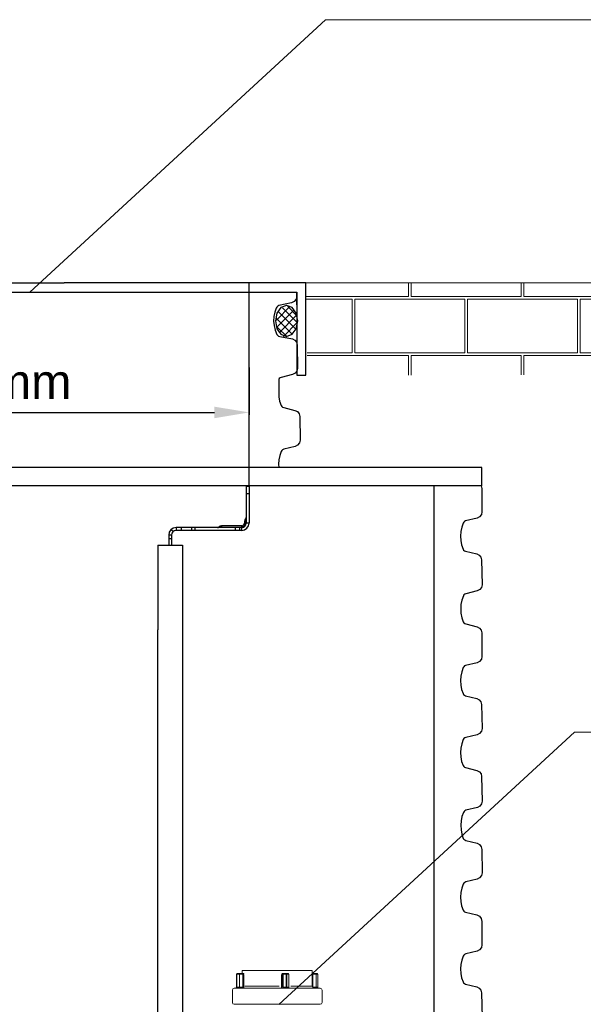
# Model space of a CAD drawing. Header units: millimetres. Extents: x 2060 to 2634, y 1467 to 1764.
# Tile 62 of 64: x 2543 to 2567, y 1639 to 1682. Entities that reach past the tile are written whole.
import ezdxf

# ---------------------------------------------------------------- set-up
doc = ezdxf.new("R2010")
doc.units = ezdxf.units.MM
doc.styles.get("Standard").update_dxf_attribs({"font": 'arial.ttf'})
doc.dimstyles.new('Kopia Sebastian 1do30', dxfattribs={"dimtxt": 60, "dimasz": 75, "dimexe": 10, "dimexo": 50, "dimgap": 30, "dimtad": 1, "dimdec": 0, "dimtxsty": 'Standard', "dimcen": 2.5, "dimclrd": 256, "dimclre": 256, "dimclrt": 256, "dimadec": 0, "dimazin": 0, "dimtfac": 1, "dimtdec": 0, "dimtmove": 0, "dimatfit": 3, "dimfxl": 0, "dimlwd": -1, "dimlwe": -1, "dimarcsym": 0})

# ---------------------------------------------------------------- blocks, each defined once
blk = doc.blocks.new('*D22')
for p, q in [((2528.516, 1667.06), (2528.516, 1665.006)), ((2552.516, 1667.056), (2552.516, 1665.006)), ((2530.016, 1665.106), (2551.016, 1665.106))]:
    blk.add_line(p, q)
for points in [[(2530.016, 1665.356), (2530.016, 1664.856), (2528.516, 1665.106)], [(2551.016, 1664.856), (2551.016, 1665.356), (2552.516, 1665.106)]]:
    blk.add_solid(points)
at = {"layer": 'DEFPOINTS', "color": 0}
for p in [(2528.516, 1667.56), (2552.516, 1667.556), (2552.516, 1665.106)]:
    blk.add_point(p, dxfattribs=at)
at = {"insert": (2540.516, 1666.414), "char_height": 1.5, "attachment_point": 5}
blk.add_mtext('%%C600mm', dxfattribs=at)

msp = doc.modelspace()

# ---------------------------------------------------------------- hatches: boundary and pattern name
at = {"lineweight": 0}
h = msp.add_hatch(dxfattribs=at)
h.set_pattern_fill('AR-B816C', color=256, scale=0.012, style=0)
h.set_pattern_definition([(180, (8848.055, 2552.7144), (-2.4384, 2.4384), [4.7625, -0.1143]), (180, (8850.4934, 2552.8287), (-2.4384, 2.4384), [4.7625, -0.1143]), (90, (8848.055, 2552.7144), (2.4384, 2.4384), [-2.5527, 2.3241]), (90, (8848.1693, 2552.7144), (2.4384, 2.4384), [-2.5527, 2.3241])])
h.paths.add_polyline_path([(2554.979, 1670.72), (2581.204, 1670.72), (2614.809, 1670.72), (2614.272, 1667.873), (2614.165, 1667.342), (2612.165, 1667.342), (2612.165, 1666.742), (2579.344, 1666.742), (2555.052, 1666.72), (2554.991, 1668.937)])

# ---------------------------------------------------------------- linework, layer by layer
for p, q in [((2555.823, 1682.119), (2543.015, 1670.317)), ((2609.383, 1682.119), (2555.823, 1682.119)), ((2566.607, 1651.258), (2553.798, 1639.457)), ((2604.451, 1651.258), (2566.607, 1651.258)), ((2552.012, 1640.807), (2552.013, 1640.807)), ((2552.022, 1640.807), (2552.013, 1640.807)), ((2552.022, 1640.807), (2552.094, 1640.807)), ((2552.239, 1640.807), (2552.094, 1640.807)), ((2555.253, 1640.927), (2552.213, 1640.927)), ((2552.213, 1640.807), (2552.213, 1640.927)), ((2552.274, 1640.807), (2552.239, 1640.807)), ((2552.274, 1640.807), (2552.275, 1640.807)), ((2552.275, 1640.807), (2552.276, 1640.807)), ((2552.276, 1640.807), (2552.277, 1640.806)), ((2552.277, 1640.806), (2552.278, 1640.805)), ((2552.278, 1640.805), (2552.279, 1640.804)), ((2552.279, 1640.804), (2552.28, 1640.803)), ((2552.28, 1640.803), (2552.281, 1640.801)), ((2552.281, 1640.801), (2552.282, 1640.8)), ((2552.282, 1640.8), (2552.283, 1640.798)), ((2552.283, 1640.798), (2552.284, 1640.796)), ((2552.284, 1640.796), (2552.285, 1640.795)), ((2552.285, 1640.795), (2552.286, 1640.793)), ((2552.286, 1640.793), (2552.286, 1640.791)), ((2552.286, 1640.791), (2552.287, 1640.789)), ((2552.287, 1640.789), (2552.288, 1640.787)), ((2552.288, 1640.787), (2552.289, 1640.785)), ((2552.289, 1640.785), (2552.289, 1640.783)), ((2553.935, 1640.783), (2553.938, 1640.785)), ((2553.938, 1640.785), (2553.94, 1640.787)), ((2553.94, 1640.787), (2553.942, 1640.789)), ((2553.942, 1640.789), (2553.945, 1640.791)), ((2553.945, 1640.791), (2553.947, 1640.793)), ((2553.947, 1640.793), (2553.95, 1640.795)), ((2553.95, 1640.795), (2553.952, 1640.796)), ((2553.952, 1640.796), (2553.955, 1640.798)), ((2553.955, 1640.798), (2553.958, 1640.8)), ((2553.958, 1640.8), (2553.961, 1640.801)), ((2553.961, 1640.801), (2553.965, 1640.803)), ((2553.965, 1640.803), (2553.968, 1640.804)), ((2553.968, 1640.804), (2553.972, 1640.805)), ((2553.972, 1640.805), (2553.976, 1640.806)), ((2553.976, 1640.806), (2553.979, 1640.807)), ((2553.979, 1640.807), (2553.983, 1640.807)), ((2553.983, 1640.807), (2553.987, 1640.807)), ((2554.002, 1640.807), (2553.987, 1640.807)), ((2554.035, 1640.807), (2554.002, 1640.807)), ((2554.035, 1640.807), (2554.107, 1640.807)), ((2554.146, 1640.807), (2554.107, 1640.807)), ((2554.146, 1640.807), (2554.193, 1640.807)), ((2555.253, 1640.247), (2555.253, 1640.927)), ((2555.264, 1640.807), (2555.253, 1640.807)), ((2555.408, 1640.807), (2555.264, 1640.807)), ((2555.408, 1640.807), (2555.455, 1640.807)), ((2551.974, 1640.767), (2551.972, 1640.767)), ((2551.972, 1640.207), (2551.972, 1640.767)), ((2551.974, 1640.235), (2551.974, 1640.739)), ((2551.975, 1640.767), (2551.983, 1640.767)), ((2551.983, 1640.739), (2551.983, 1640.235)), ((2552.095, 1640.767), (2551.985, 1640.767)), ((2552.103, 1640.235), (2552.103, 1640.739)), ((2552.11, 1640.767), (2552.24, 1640.767)), ((2552.248, 1640.741), (2552.248, 1640.273)), ((2552.251, 1640.767), (2552.293, 1640.767)), ((2552.289, 1640.783), (2552.29, 1640.781)), ((2552.29, 1640.781), (2552.291, 1640.779)), ((2552.291, 1640.779), (2552.291, 1640.777)), ((2552.291, 1640.777), (2552.292, 1640.775)), ((2552.292, 1640.775), (2552.293, 1640.772)), ((2552.293, 1640.772), (2552.294, 1640.77)), ((2552.294, 1640.77), (2552.294, 1640.767)), ((2552.294, 1640.273), (2552.294, 1640.741)), ((2553.919, 1640.767), (2553.922, 1640.77)), ((2553.919, 1640.741), (2553.919, 1640.273)), ((2553.922, 1640.77), (2553.924, 1640.772)), ((2553.922, 1640.767), (2553.962, 1640.767)), ((2553.924, 1640.772), (2553.926, 1640.775)), ((2553.926, 1640.775), (2553.928, 1640.777)), ((2553.928, 1640.777), (2553.931, 1640.779)), ((2553.931, 1640.779), (2553.933, 1640.781)), ((2553.933, 1640.781), (2553.935, 1640.783)), ((2553.963, 1640.273), (2553.963, 1640.741)), ((2553.965, 1640.767), (2553.995, 1640.767)), ((2553.996, 1640.739), (2553.996, 1640.235)), ((2554.108, 1640.767), (2553.998, 1640.767)), ((2554.116, 1640.235), (2554.116, 1640.739)), ((2554.118, 1640.767), (2554.153, 1640.767)), ((2554.155, 1640.739), (2554.155, 1640.235)), ((2554.232, 1640.767), (2554.161, 1640.767)), ((2554.233, 1640.207), (2554.233, 1640.767)), ((2555.254, 1640.767), (2555.272, 1640.767)), ((2555.273, 1640.273), (2555.273, 1640.741)), ((2555.28, 1640.767), (2555.41, 1640.767)), ((2555.417, 1640.739), (2555.417, 1640.235)), ((2555.495, 1640.767), (2555.424, 1640.767)), ((2555.495, 1640.207), (2555.495, 1640.767)), ((2551.793, 1639.547), (2551.793, 1640.087)), ((2551.873, 1640.167), (2555.593, 1640.167)), ((2551.972, 1640.207), (2551.974, 1640.207)), ((2551.983, 1640.207), (2551.975, 1640.207)), ((2551.985, 1640.207), (2552.095, 1640.207)), ((2552.203, 1640.207), (2552.108, 1640.207)), ((2552.211, 1640.208), (2552.208, 1640.207)), ((2552.214, 1640.208), (2552.211, 1640.208)), ((2552.216, 1640.208), (2552.214, 1640.208)), ((2552.219, 1640.209), (2552.216, 1640.208)), ((2552.217, 1640.167), (2552.222, 1640.168)), ((2552.221, 1640.21), (2552.219, 1640.209)), ((2552.223, 1640.21), (2552.221, 1640.21)), ((2552.222, 1640.168), (2552.227, 1640.168)), ((2552.226, 1640.212), (2552.223, 1640.21)), ((2552.228, 1640.213), (2552.226, 1640.212)), ((2552.227, 1640.168), (2552.232, 1640.169)), ((2552.23, 1640.214), (2552.228, 1640.213)), ((2552.232, 1640.216), (2552.23, 1640.214)), ((2552.234, 1640.217), (2552.232, 1640.216)), ((2552.232, 1640.169), (2552.237, 1640.17)), ((2552.236, 1640.219), (2552.234, 1640.217)), ((2552.238, 1640.221), (2552.236, 1640.219)), ((2552.237, 1640.17), (2552.242, 1640.172)), ((2552.24, 1640.223), (2552.238, 1640.221)), ((2552.241, 1640.225), (2552.24, 1640.223)), ((2552.242, 1640.227), (2552.241, 1640.225)), ((2552.244, 1640.23), (2552.242, 1640.227)), ((2552.242, 1640.172), (2552.247, 1640.174)), ((2552.245, 1640.232), (2552.244, 1640.23)), ((2552.246, 1640.235), (2552.245, 1640.232)), ((2552.247, 1640.24), (2552.246, 1640.237)), ((2552.246, 1640.237), (2552.246, 1640.235)), ((2552.248, 1640.245), (2552.247, 1640.242)), ((2552.247, 1640.242), (2552.247, 1640.24)), ((2552.247, 1640.174), (2552.251, 1640.176)), ((2552.248, 1640.247), (2552.248, 1640.245)), ((2552.293, 1640.247), (2552.251, 1640.247)), ((2552.251, 1640.176), (2552.256, 1640.178)), ((2552.256, 1640.178), (2552.26, 1640.181)), ((2552.26, 1640.181), (2552.264, 1640.184)), ((2552.264, 1640.184), (2552.268, 1640.187)), ((2552.268, 1640.187), (2552.272, 1640.191)), ((2552.272, 1640.191), (2552.275, 1640.195)), ((2552.275, 1640.195), (2552.278, 1640.199)), ((2552.278, 1640.199), (2552.281, 1640.203)), ((2552.281, 1640.203), (2552.284, 1640.207)), ((2552.284, 1640.207), (2552.286, 1640.212)), ((2552.286, 1640.212), (2552.289, 1640.217)), ((2552.289, 1640.217), (2552.29, 1640.222)), ((2552.29, 1640.222), (2552.292, 1640.227)), ((2552.292, 1640.227), (2552.293, 1640.232)), ((2552.293, 1640.232), (2552.294, 1640.237)), ((2552.294, 1640.242), (2552.294, 1640.247)), ((2552.294, 1640.237), (2552.294, 1640.242)), ((2552.331, 1640.247), (2553.816, 1640.247)), ((2553.919, 1640.247), (2553.919, 1640.242)), ((2553.919, 1640.242), (2553.919, 1640.237)), ((2553.919, 1640.237), (2553.919, 1640.232)), ((2553.919, 1640.232), (2553.92, 1640.227)), ((2553.92, 1640.227), (2553.92, 1640.222)), ((2553.92, 1640.222), (2553.92, 1640.217)), ((2553.92, 1640.217), (2553.921, 1640.212)), ((2553.921, 1640.212), (2553.921, 1640.207)), ((2553.921, 1640.207), (2553.922, 1640.203)), ((2553.962, 1640.247), (2553.922, 1640.247)), ((2553.922, 1640.203), (2553.922, 1640.199)), ((2553.922, 1640.199), (2553.923, 1640.195)), ((2553.923, 1640.195), (2553.923, 1640.191)), ((2553.923, 1640.191), (2553.924, 1640.187)), ((2553.924, 1640.187), (2553.925, 1640.184)), ((2553.925, 1640.184), (2553.925, 1640.181)), ((2553.925, 1640.181), (2553.926, 1640.178)), ((2553.926, 1640.178), (2553.927, 1640.176)), ((2553.927, 1640.176), (2553.928, 1640.174)), ((2553.928, 1640.174), (2553.929, 1640.172)), ((2553.929, 1640.172), (2553.929, 1640.17)), ((2553.929, 1640.17), (2553.93, 1640.169)), ((2553.93, 1640.169), (2553.931, 1640.168)), ((2553.931, 1640.168), (2553.932, 1640.168)), ((2553.932, 1640.168), (2553.933, 1640.167)), ((2553.963, 1640.245), (2553.963, 1640.247)), ((2553.963, 1640.242), (2553.963, 1640.245)), ((2553.963, 1640.24), (2553.963, 1640.242)), ((2553.963, 1640.237), (2553.963, 1640.24)), ((2553.964, 1640.235), (2553.963, 1640.237)), ((2553.964, 1640.232), (2553.964, 1640.235)), ((2553.964, 1640.23), (2553.964, 1640.232)), ((2553.964, 1640.227), (2553.964, 1640.23)), ((2553.965, 1640.225), (2553.964, 1640.227)), ((2553.965, 1640.223), (2553.965, 1640.225)), ((2553.965, 1640.221), (2553.965, 1640.223)), ((2553.966, 1640.219), (2553.965, 1640.221)), ((2553.966, 1640.217), (2553.966, 1640.219)), ((2553.967, 1640.216), (2553.966, 1640.217)), ((2553.967, 1640.214), (2553.967, 1640.216)), ((2553.968, 1640.213), (2553.967, 1640.214)), ((2553.968, 1640.212), (2553.968, 1640.213)), ((2553.969, 1640.21), (2553.968, 1640.212)), ((2553.97, 1640.209), (2553.969, 1640.21)), ((2553.969, 1640.21), (2553.969, 1640.21)), ((2553.97, 1640.208), (2553.97, 1640.209)), ((2553.971, 1640.208), (2553.97, 1640.208)), ((2553.972, 1640.207), (2553.971, 1640.208)), ((2553.971, 1640.208), (2553.971, 1640.208)), ((2553.995, 1640.207), (2553.973, 1640.207)), ((2553.998, 1640.207), (2554.108, 1640.207)), ((2554.153, 1640.207), (2554.118, 1640.207)), ((2554.161, 1640.207), (2554.232, 1640.207)), ((2554.32, 1640.247), (2555.251, 1640.247)), ((2555.272, 1640.247), (2555.254, 1640.247)), ((2555.273, 1640.245), (2555.273, 1640.247)), ((2555.273, 1640.242), (2555.273, 1640.245)), ((2555.274, 1640.24), (2555.273, 1640.242)), ((2555.274, 1640.237), (2555.274, 1640.24)), ((2555.275, 1640.235), (2555.274, 1640.237)), ((2555.276, 1640.232), (2555.275, 1640.235)), ((2555.277, 1640.23), (2555.276, 1640.232)), ((2555.278, 1640.227), (2555.277, 1640.23)), ((2555.279, 1640.225), (2555.278, 1640.227)), ((2555.281, 1640.223), (2555.279, 1640.225)), ((2555.283, 1640.221), (2555.281, 1640.223)), ((2555.284, 1640.219), (2555.283, 1640.221)), ((2555.286, 1640.217), (2555.284, 1640.219)), ((2555.288, 1640.216), (2555.286, 1640.217)), ((2555.29, 1640.214), (2555.288, 1640.216)), ((2555.292, 1640.213), (2555.29, 1640.214)), ((2555.295, 1640.212), (2555.292, 1640.213)), ((2555.297, 1640.21), (2555.295, 1640.212)), ((2555.299, 1640.21), (2555.297, 1640.21)), ((2555.302, 1640.209), (2555.299, 1640.21)), ((2555.304, 1640.208), (2555.302, 1640.209)), ((2555.307, 1640.208), (2555.304, 1640.208)), ((2555.309, 1640.208), (2555.307, 1640.208)), ((2555.312, 1640.207), (2555.309, 1640.208)), ((2555.412, 1640.207), (2555.317, 1640.207)), ((2555.424, 1640.207), (2555.495, 1640.207)), ((2555.673, 1639.547), (2555.673, 1640.087)), ((2551.873, 1639.467), (2555.593, 1639.467)), ((2555.593, 1639.467), (2551.873, 1639.467))]:
    msp.add_line(p, q, dxfattribs=at)
at = {"ltscale": 20}
for p, q in [((2526.052, 1670.72), (2544.515, 1670.72)), ((2554.979, 1670.72), (2544.515, 1670.72)), ((2552.515, 1661.916), (2552.517, 1670.715)), ((2554.979, 1666.72), (2554.979, 1670.72)), ((2526.452, 1670.32), (2554.579, 1670.315)), ((2554.579, 1670.32), (2554.579, 1668.32)), ((2554.579, 1668.32), (2554.579, 1666.72)), ((2554.579, 1666.72), (2554.979, 1666.72)), ((2562.594, 1662.72), (2526.452, 1662.72)), ((2562.594, 1661.92), (2562.594, 1662.72)), ((2562.594, 1661.92), (2526.452, 1661.92)), ((2560.515, 1661.92), (2560.515, 1633.457))]:
    msp.add_line(p, q, dxfattribs=at)
at = {"lineweight": 0, "ltscale": 3}
msp.add_line((2614.809, 1670.72), (2554.979, 1670.72), dxfattribs=at)
at = {"linetype": 'Continuous'}
for p, q in [((2554.585, 1669.767), (2554.579, 1670.32)), ((2554.579, 1670.315), (2554.58, 1669.736)), ((2554.355, 1669.853), (2553.81, 1669.731)), ((2554.467, 1669.914), (2554.355, 1669.853)), ((2554.549, 1670.016), (2554.467, 1669.914)), ((2554.58, 1670.136), (2554.549, 1670.016)), ((2553.628, 1669.443), (2553.59, 1669.255)), ((2553.693, 1669.623), (2553.628, 1669.443)), ((2553.72, 1669.41), (2553.654, 1669.071)), ((2553.722, 1669.668), (2553.693, 1669.623)), ((2554.291, 1669.702), (2553.696, 1669.099)), ((2554.449, 1669.53), (2553.708, 1668.78)), ((2553.894, 1669.651), (2553.72, 1669.41)), ((2553.763, 1669.707), (2553.722, 1669.668)), ((2553.81, 1669.731), (2553.763, 1669.707)), ((2553.794, 1669.468), (2554.534, 1668.719)), ((2554.138, 1669.743), (2553.894, 1669.651)), ((2553.964, 1669.641), (2554.607, 1668.99)), ((2554.382, 1669.651), (2554.138, 1669.743)), ((2554.195, 1669.69), (2554.582, 1669.297)), ((2554.557, 1669.41), (2554.382, 1669.651)), ((2554.623, 1669.071), (2554.557, 1669.41)), ((2553.59, 1669.255), (2553.579, 1669.064)), ((2553.579, 1669.064), (2553.598, 1668.868)), ((2553.654, 1669.071), (2553.72, 1668.733)), ((2553.709, 1669.173), (2554.352, 1668.522)), ((2554.57, 1669.321), (2553.819, 1668.559)), ((2554.595, 1669.001), (2553.999, 1668.398)), ((2554.557, 1668.733), (2554.623, 1669.071)), ((2553.598, 1668.868), (2553.647, 1668.672)), ((2553.647, 1668.672), (2553.721, 1668.489)), ((2553.72, 1668.733), (2553.894, 1668.492)), ((2553.732, 1668.805), (2554.157, 1668.375)), ((2553.76, 1668.691), (2553.754, 1668.686)), ((2553.76, 1668.691), (2553.754, 1668.686)), ((2554.382, 1668.492), (2554.557, 1668.733)), ((2553.721, 1668.489), (2553.751, 1668.447)), ((2553.751, 1668.447), (2553.794, 1668.413)), ((2553.794, 1668.413), (2553.842, 1668.392)), ((2553.842, 1668.392), (2554.392, 1668.291)), ((2553.894, 1668.492), (2554.138, 1668.4)), ((2554.138, 1668.4), (2554.382, 1668.492)), ((2554.392, 1668.291), (2554.498, 1668.238)), ((2554.498, 1668.238), (2554.571, 1668.148)), ((2554.571, 1668.148), (2554.598, 1668.033)), ((2554.598, 1668.033), (2554.61, 1667.017)), ((2554.507, 1666.802), (2554.399, 1666.744)), ((2554.583, 1666.899), (2554.507, 1666.802)), ((2554.61, 1667.017), (2554.583, 1666.899)), ((2553.822, 1666.574), (2553.796, 1666.533)), ((2553.796, 1666.533), (2553.806, 1665.779)), ((2553.858, 1666.605), (2553.822, 1666.574)), ((2553.903, 1666.625), (2553.858, 1666.605)), ((2554.399, 1666.744), (2553.903, 1666.625)), ((2553.806, 1665.779), (2553.839, 1665.588)), ((2553.839, 1665.588), (2553.903, 1665.407)), ((2553.903, 1665.407), (2553.93, 1665.367)), ((2553.93, 1665.367), (2553.968, 1665.336)), ((2553.968, 1665.336), (2554.013, 1665.317)), ((2554.013, 1665.317), (2554.502, 1665.195)), ((2554.502, 1665.195), (2554.608, 1665.142)), ((2554.608, 1665.142), (2554.68, 1665.052)), ((2554.68, 1665.052), (2554.708, 1664.937)), ((2554.708, 1664.937), (2554.721, 1663.904)), ((2554.721, 1663.904), (2554.693, 1663.786)), ((2553.906, 1663.42), (2553.841, 1663.239)), ((2553.933, 1663.461), (2553.906, 1663.42)), ((2553.969, 1663.492), (2553.933, 1663.461)), ((2554.014, 1663.512), (2553.969, 1663.492)), ((2554.51, 1663.631), (2554.014, 1663.512)), ((2554.618, 1663.689), (2554.51, 1663.631)), ((2554.693, 1663.786), (2554.618, 1663.689)), ((2553.803, 1663.052), (2553.792, 1662.86)), ((2553.841, 1663.239), (2553.803, 1663.052)), ((2553.792, 1662.86), (2553.8, 1662.72)), ((2552.395, 1661.916), (2552.395, 1660.316)), ((2552.395, 1661.916), (2552.515, 1661.916)), ((2552.515, 1661.916), (2552.515, 1660.316)), ((2562.561, 1661.93), (2562.587, 1661.812)), ((2562.587, 1661.812), (2562.599, 1660.796)), ((2552.395, 1661.596), (2552.515, 1661.596)), ((2552.366, 1660.495), (2552.366, 1660.496)), ((2552.366, 1660.494), (2552.366, 1660.495)), ((2552.366, 1660.495), (2552.366, 1660.495)), ((2552.366, 1660.492), (2552.366, 1660.494)), ((2552.366, 1660.49), (2552.366, 1660.492)), ((2552.366, 1660.488), (2552.366, 1660.49)), ((2552.366, 1660.485), (2552.366, 1660.488)), ((2552.366, 1660.482), (2552.366, 1660.485)), ((2552.366, 1660.481), (2552.366, 1660.482)), ((2552.366, 1660.473), (2552.366, 1660.481)), ((2552.366, 1660.471), (2552.366, 1660.473)), ((2552.366, 1660.465), (2552.366, 1660.471)), ((2552.366, 1660.454), (2552.366, 1660.465)), ((2552.367, 1660.445), (2552.366, 1660.454)), ((2552.367, 1660.442), (2552.367, 1660.445)), ((2552.367, 1660.433), (2552.367, 1660.442)), ((2552.367, 1660.424), (2552.367, 1660.433)), ((2552.367, 1660.406), (2552.367, 1660.424)), ((2552.367, 1660.392), (2552.367, 1660.406)), ((2561.892, 1660.405), (2561.847, 1660.385)), ((2562.388, 1660.523), (2561.892, 1660.405)), ((2562.496, 1660.582), (2562.388, 1660.523)), ((2562.572, 1660.679), (2562.496, 1660.582)), ((2562.599, 1660.796), (2562.572, 1660.679)), ((2549.142, 1660.034), (2549.222, 1659.944)), ((2549.356, 1660.116), (2549.356, 1659.996)), ((2552.195, 1660.116), (2549.356, 1660.116)), ((2552.195, 1659.996), (2549.356, 1659.996)), ((2549.581, 1660.116), (2549.581, 1659.996)), ((2550.021, 1660.116), (2550.021, 1659.996)), ((2550.162, 1660.116), (2550.162, 1659.996)), ((2551.213, 1660.145), (2551.214, 1660.145)), ((2551.214, 1660.145), (2551.221, 1660.145)), ((2551.221, 1660.145), (2551.286, 1660.144)), ((2551.286, 1660.144), (2551.325, 1660.143)), ((2551.321, 1660.196), (2551.325, 1660.143)), ((2552.195, 1660.196), (2551.321, 1660.196)), ((2551.325, 1660.143), (2551.325, 1660.116)), ((2551.325, 1660.143), (2552.195, 1660.143)), ((2551.915, 1660.116), (2551.915, 1659.996)), ((2552.103, 1660.116), (2552.103, 1659.996)), ((2552.195, 1659.996), (2552.195, 1660.196)), ((2552.315, 1660.388), (2552.315, 1660.316)), ((2552.316, 1660.387), (2552.315, 1660.388)), ((2552.515, 1660.316), (2552.315, 1660.316)), ((2552.329, 1660.387), (2552.316, 1660.387)), ((2552.345, 1660.386), (2552.329, 1660.387)), ((2552.367, 1660.384), (2552.345, 1660.386)), ((2552.367, 1660.384), (2552.367, 1660.392)), ((2552.367, 1660.316), (2552.367, 1660.384)), ((2552.367, 1660.384), (2552.374, 1660.384)), ((2552.374, 1660.384), (2552.379, 1660.384)), ((2552.379, 1660.384), (2552.384, 1660.384)), ((2552.384, 1660.384), (2552.388, 1660.384)), ((2552.388, 1660.384), (2552.391, 1660.384)), ((2552.391, 1660.384), (2552.393, 1660.384)), ((2552.393, 1660.384), (2552.395, 1660.384)), ((2552.395, 1660.384), (2552.395, 1660.383)), ((2561.72, 1660.132), (2561.681, 1659.944)), ((2561.785, 1660.312), (2561.72, 1660.132)), ((2561.811, 1660.353), (2561.785, 1660.312)), ((2561.847, 1660.385), (2561.811, 1660.353)), ((2549.036, 1659.796), (2549.036, 1659.356)), ((2549.156, 1659.796), (2549.036, 1659.796)), ((2549.036, 1659.648), (2549.156, 1659.648)), ((2549.156, 1659.796), (2549.156, 1659.356)), ((2561.681, 1659.944), (2561.67, 1659.753)), ((2561.67, 1659.753), (2561.681, 1659.559)), ((2561.681, 1659.559), (2561.713, 1659.367)), ((2548.563, 1659.356), (2548.563, 1655.692)), ((2548.563, 1659.356), (2549.639, 1659.356)), ((2549.639, 1659.356), (2549.639, 1655.692)), ((2561.713, 1659.367), (2561.778, 1659.186)), ((2561.778, 1659.186), (2561.805, 1659.146)), ((2561.805, 1659.146), (2561.843, 1659.115)), ((2561.843, 1659.115), (2561.888, 1659.097)), ((2561.888, 1659.097), (2562.377, 1658.975)), ((2562.377, 1658.975), (2562.483, 1658.922)), ((2562.483, 1658.922), (2562.555, 1658.831)), ((2562.555, 1658.831), (2562.583, 1658.717)), ((2562.583, 1658.717), (2562.607, 1657.644)), ((2562.504, 1657.429), (2562.396, 1657.371)), ((2562.58, 1657.526), (2562.504, 1657.429)), ((2562.607, 1657.644), (2562.58, 1657.526)), ((2561.792, 1657.16), (2561.727, 1656.979)), ((2561.819, 1657.201), (2561.792, 1657.16)), ((2561.855, 1657.232), (2561.819, 1657.201)), ((2561.9, 1657.252), (2561.855, 1657.232)), ((2562.396, 1657.371), (2561.9, 1657.252)), ((2561.689, 1656.792), (2561.678, 1656.6)), ((2561.678, 1656.6), (2561.689, 1656.406)), ((2561.727, 1656.979), (2561.689, 1656.792)), ((2561.689, 1656.406), (2561.721, 1656.215)), ((2561.721, 1656.215), (2561.786, 1656.034)), ((2561.786, 1656.034), (2561.813, 1655.993)), ((2561.813, 1655.993), (2561.85, 1655.963)), ((2561.85, 1655.963), (2561.896, 1655.944)), ((2561.896, 1655.944), (2562.385, 1655.822)), ((2562.385, 1655.822), (2562.49, 1655.766)), ((2562.49, 1655.766), (2562.561, 1655.67)), ((2548.555, 1655.692), (2548.555, 1574.957)), ((2549.639, 1655.692), (2549.631, 1574.957)), ((2562.561, 1655.67), (2562.588, 1655.552)), ((2562.588, 1655.552), (2562.6, 1654.536)), ((2562.6, 1654.536), (2562.572, 1654.418)), ((2561.785, 1654.052), (2561.72, 1653.872)), ((2561.811, 1654.093), (2561.785, 1654.052)), ((2561.848, 1654.125), (2561.811, 1654.093)), ((2561.892, 1654.145), (2561.848, 1654.125)), ((2562.389, 1654.263), (2561.892, 1654.145)), ((2562.497, 1654.322), (2562.389, 1654.263)), ((2562.572, 1654.418), (2562.497, 1654.322)), ((2561.682, 1653.684), (2561.671, 1653.493)), ((2561.72, 1653.872), (2561.682, 1653.684)), ((2561.671, 1653.493), (2561.681, 1653.299)), ((2561.681, 1653.299), (2561.714, 1653.107)), ((2561.714, 1653.107), (2561.778, 1652.926)), ((2561.778, 1652.926), (2561.806, 1652.886)), ((2561.806, 1652.886), (2561.843, 1652.855)), ((2561.843, 1652.855), (2561.888, 1652.837)), ((2561.888, 1652.837), (2562.377, 1652.715)), ((2562.377, 1652.715), (2562.484, 1652.662)), ((2562.484, 1652.662), (2562.556, 1652.571)), ((2562.556, 1652.571), (2562.583, 1652.457)), ((2562.583, 1652.457), (2562.602, 1651.418)), ((2561.894, 1651.027), (2561.85, 1651.007)), ((2562.391, 1651.145), (2561.894, 1651.027)), ((2562.499, 1651.204), (2562.391, 1651.145)), ((2562.574, 1651.301), (2562.499, 1651.204)), ((2562.602, 1651.418), (2562.574, 1651.301)), ((2561.722, 1650.754), (2561.684, 1650.566)), ((2561.787, 1650.934), (2561.722, 1650.754)), ((2561.813, 1650.975), (2561.787, 1650.934)), ((2561.85, 1651.007), (2561.813, 1650.975)), ((2561.684, 1650.566), (2561.673, 1650.375)), ((2561.673, 1650.375), (2561.683, 1650.181)), ((2561.683, 1650.181), (2561.716, 1649.989)), ((2561.716, 1649.989), (2561.78, 1649.808)), ((2561.78, 1649.808), (2561.808, 1649.768)), ((2561.808, 1649.768), (2561.845, 1649.737)), ((2561.845, 1649.737), (2561.89, 1649.719)), ((2561.89, 1649.719), (2562.379, 1649.597)), ((2562.379, 1649.597), (2562.486, 1649.544)), ((2562.486, 1649.544), (2562.558, 1649.453)), ((2562.558, 1649.453), (2562.585, 1649.339)), ((2562.585, 1649.339), (2562.61, 1648.266)), ((2562.506, 1648.051), (2562.398, 1647.993)), ((2562.582, 1648.148), (2562.506, 1648.051)), ((2562.61, 1648.266), (2562.582, 1648.148)), ((2561.795, 1647.782), (2561.73, 1647.601)), ((2561.821, 1647.823), (2561.795, 1647.782)), ((2561.858, 1647.854), (2561.821, 1647.823)), ((2561.902, 1647.874), (2561.858, 1647.854)), ((2562.398, 1647.993), (2561.902, 1647.874)), ((2561.691, 1647.414), (2561.681, 1647.222)), ((2561.681, 1647.222), (2561.691, 1647.028)), ((2561.73, 1647.601), (2561.691, 1647.414)), ((2561.691, 1647.028), (2561.724, 1646.837)), ((2561.724, 1646.837), (2561.788, 1646.656)), ((2561.788, 1646.656), (2561.815, 1646.616)), ((2561.815, 1646.616), (2561.853, 1646.585)), ((2561.853, 1646.585), (2561.898, 1646.566)), ((2561.898, 1646.566), (2562.387, 1646.444)), ((2562.387, 1646.444), (2562.493, 1646.388)), ((2562.493, 1646.388), (2562.563, 1646.292)), ((2562.563, 1646.292), (2562.59, 1646.174)), ((2562.59, 1646.174), (2562.602, 1645.158)), ((2562.602, 1645.158), (2562.575, 1645.041)), ((2561.788, 1644.674), (2561.723, 1644.494)), ((2561.814, 1644.715), (2561.788, 1644.674)), ((2561.85, 1644.747), (2561.814, 1644.715)), ((2561.895, 1644.767), (2561.85, 1644.747)), ((2562.391, 1644.885), (2561.895, 1644.767)), ((2562.499, 1644.944), (2562.391, 1644.885)), ((2562.575, 1645.041), (2562.499, 1644.944)), ((2561.684, 1644.306), (2561.673, 1644.115)), ((2561.723, 1644.494), (2561.684, 1644.306)), ((2561.673, 1644.115), (2561.684, 1643.921)), ((2561.684, 1643.921), (2561.716, 1643.729)), ((2561.716, 1643.729), (2561.781, 1643.548)), ((2561.781, 1643.548), (2561.808, 1643.508)), ((2561.808, 1643.508), (2561.846, 1643.477)), ((2561.846, 1643.477), (2561.891, 1643.459)), ((2561.891, 1643.459), (2562.38, 1643.337)), ((2562.38, 1643.337), (2562.487, 1643.279)), ((2562.487, 1643.279), (2562.56, 1643.179)), ((2562.56, 1643.179), (2562.588, 1643.06)), ((2562.588, 1643.06), (2562.6, 1642.044)), ((2561.893, 1641.652), (2561.848, 1641.632)), ((2562.389, 1641.771), (2561.893, 1641.652)), ((2562.497, 1641.829), (2562.389, 1641.771)), ((2562.573, 1641.926), (2562.497, 1641.829)), ((2562.6, 1642.044), (2562.573, 1641.926)), ((2561.721, 1641.379), (2561.682, 1641.192)), ((2561.786, 1641.56), (2561.721, 1641.379)), ((2561.812, 1641.601), (2561.786, 1641.56)), ((2561.848, 1641.632), (2561.812, 1641.601)), ((2561.682, 1641.192), (2561.671, 1641)), ((2561.671, 1641), (2561.682, 1640.806)), ((2561.682, 1640.806), (2561.714, 1640.615)), ((2561.714, 1640.615), (2561.779, 1640.434)), ((2561.779, 1640.434), (2561.806, 1640.393)), ((2561.806, 1640.393), (2561.844, 1640.363)), ((2561.844, 1640.363), (2561.889, 1640.344)), ((2561.889, 1640.344), (2562.378, 1640.222)), ((2562.378, 1640.222), (2562.484, 1640.169)), ((2562.484, 1640.169), (2562.556, 1640.079)), ((2562.556, 1640.079), (2562.584, 1639.964)), ((2562.584, 1639.964), (2562.608, 1638.891))]:
    msp.add_line(p, q, dxfattribs=at)
for centre, radius, start, end in [((2552.455, 1660.388), 0.14, 129.5212, 180), ((2552.315, 1660.557), 0.08, 309.5212, 360), ((2549.356, 1659.796), 0.32, 90, 180), ((2549.356, 1659.796), 0.2, 90, 180), ((2551.152, 1660.196), 0.08, 270.0003, 320.4786), ((2551.321, 1660.056), 0.14, 90, 140.4786), ((2552.195, 1660.316), 0.32, 270, 0), ((2552.195, 1660.316), 0.2, 270, 0), ((2552.195, 1660.316), 0.172, 270, 0), ((2552.195, 1660.316), 0.12, 270, 0)]:
    msp.add_arc(centre, radius, start, end, dxfattribs=at)
at = {"lineweight": 0}
for centre, radius, start, end in [((2552.012, 1640.767), 0.04, 90, 180), ((2553.755, 1640.363), 0.575, 92.1945, 100.9281), ((2553.711, 1640.363), 0.575, 79.0719, 87.8055), ((2554.193, 1640.767), 0.04, 0, 90), ((2555.455, 1640.767), 0.04, 0, 90), ((2551.873, 1640.087), 0.08, 90, 180), ((2551.932, 1640.207), 0.04, 270, 0), ((2554.273, 1640.207), 0.04, 180, 270), ((2555.333, 1640.247), 0.08, 180, 270), ((2555.535, 1640.207), 0.04, 180, 270), ((2555.593, 1640.087), 0.08, 0, 90), ((2551.873, 1639.547), 0.08, 180, 270), ((2555.593, 1639.547), 0.08, 270, 0)]:
    msp.add_arc(centre, radius, start, end, dxfattribs=at)
for centre, ratio, start_param, end_param in [((2552.013, 1640.767), 0.974732, 0.07854, 1.492257), ((2552.022, 1640.767), 0.974732, 0.07854, 1.492257), ((2552.094, 1640.767), 0.223376, -1.492257, -0.07854), ((2552.239, 1640.767), 0.223376, -1.492257, -0.07854), ((2554.002, 1640.767), 0.974732, 0.07854, 1.492257), ((2554.035, 1640.767), 0.974732, 0.07854, 1.492257), ((2554.107, 1640.767), 0.223376, -1.492257, -0.07854), ((2554.146, 1640.767), 0.223376, -1.492257, -0.07854), ((2555.264, 1640.767), 0.223376, -1.492257, -0.07854), ((2555.408, 1640.767), 0.223376, -1.492257, -0.07854), ((2551.935, 1640.207), 0.974732, 3.220132, 4.633849), ((2551.944, 1640.207), 0.974732, 3.220132, 4.633849), ((2552.112, 1640.207), 0.223376, 1.649336, 3.063053), ((2552.217, 1640.207), 0.223376, 1.649336, 3.063053), ((2553.933, 1640.207), 0.974732, 3.220132, 4.633849), ((2553.957, 1640.207), 0.974732, 3.220132, 4.633849), ((2554.125, 1640.207), 0.223376, 1.649336, 3.063053), ((2554.164, 1640.207), 0.223376, 1.649336, 3.063053), ((2555.321, 1640.207), 0.223376, 1.636124, 2.81203), ((2555.426, 1640.207), 0.223376, 1.649336, 3.063053)]:
    msp.add_ellipse(centre, major_axis=(0, 0.04), ratio=ratio, start_param=start_param, end_param=end_param, dxfattribs=at)

# ---------------------------------------------------------------- dimensions: what is measured, and where the dimension line sits
dim = msp.add_linear_dim(base=(2552.516, 1665.106), p1=(2528.516, 1667.56), p2=(2552.516, 1667.556), text='%%C600mm', dimstyle='Kopia Sebastian 1do30', override={"dimtxt": 1.5, "dimasz": 1.5, "dimexe": 0.1, "dimexo": 0.5, "dimgap": 0.5, "dimtxsty": 'Standard'})
dim.commit()
dim.dimension.update_dxf_attribs({"geometry": '*D22', "text_midpoint": (2540.516, 1666.414)})

doc.saveas('drawing.dxf')
